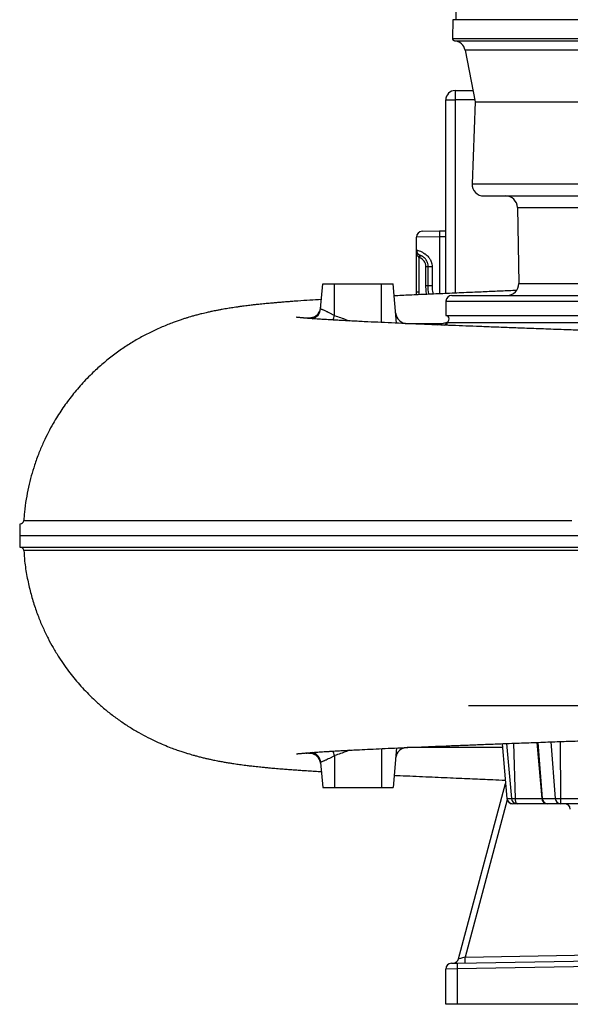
# Model space of a CAD drawing. Header units: millimetres. Extents: x 1491 to 2830, y 267 to 3578.
# Tile 1 of 12: x 1491 to 1961, y 267 to 1108. Entities that reach past the tile are written whole.
import ezdxf

# ---------------------------------------------------------------- set-up
doc = ezdxf.new("R2010")
doc.units = ezdxf.units.MM

msp = doc.modelspace()

# ---------------------------------------------------------------- linework, layer by layer
at = {"color": 7, "linetype": 'Continuous', "lineweight": 25}
for p, q in [((1863.41, 2531), (1863.41, 1107.97)), ((1860.91, 1107.97), (1860.63, 1092)), ((2216.38, 1107.97), (1860.91, 1107.97)), ((1871.47, 1081.9), (1879.91, 1037.97)), ((1862.91, 1047.47), (1878.09, 1047.47)), ((1862.91, 1047.47), (1862.91, 1039.47)), ((1854.91, 874.13), (1854.91, 1039.47)), ((1854.91, 1039.47), (1862.91, 1039.47)), ((1879.91, 1037.97), (1877.46, 967.82)), ((1879.91, 1037.97), (2179.21, 1037.97)), ((1887.46, 957.47), (2622.37, 957.47)), ((1916.1, 947.64), (1917.24, 882.64)), ((1834.83, 927.29), (1849.56, 927.55)), ((1849.56, 927.55), (1854.91, 927.65)), ((1849.56, 922.55), (1829.91, 922.3)), ((1829.91, 911.35), (1829.91, 922.3)), ((1829.91, 875.3), (1829.91, 911.35)), ((1831.91, 905.03), (1832.77, 906.83)), ((1831.91, 905.03), (1831.91, 875.3)), ((1832.58, 904.75), (1833.25, 906.64)), ((1837.91, 881.08), (1837.91, 897.21)), ((1837.91, 897.21), (1839.91, 897.21)), ((1839.91, 897.21), (1843.25, 897.21)), ((1839.91, 881.08), (1839.91, 897.21)), ((1843.25, 897.21), (1843.25, 881.08)), ((1748.05, 861.14), (1749.91, 882.47)), ((1749.91, 882.47), (1759.91, 882.47)), ((1759.91, 882.47), (1799.91, 882.47)), ((1759.91, 855.36), (1759.91, 882.47)), ((1799.91, 882.47), (1809.91, 882.47)), ((1812.86, 848.83), (1809.91, 882.47)), ((1831.91, 875.3), (1829.91, 875.3)), ((1830, 873.03), (1829.91, 875.3)), ((1837.91, 881.08), (1839.91, 881.08)), ((1839.91, 881.08), (1843.25, 881.08)), ((1855.12, 867.56), (1854.91, 855.47)), ((1860.12, 872.47), (1979.22, 872.47)), ((1854.91, 855.47), (1977.73, 855.47)), ((1854.91, 849.47), (1855.2, 849.47)), ((1855.2, 849.47), (1855.9, 849.47)), ((1855.9, 849.47), (1976.95, 849.47)), ((1822.05, 848.47), (1850.85, 848.47)), ((1491.24, 677.47), (1491.07, 667.47)), ((1491.07, 667.47), (1491.24, 657.47)), ((1903, 489.75), (1907.08, 443.03)), ((1932.65, 490.86), (1936.83, 443.03)), ((1759.91, 479.58), (1759.91, 452.47)), ((1812.86, 486.11), (1809.91, 452.47)), ((1903.28, 486.47), (1822.05, 486.47)), ((1748.05, 473.8), (1749.91, 452.47)), ((1865.89, 306.02), (1905.98, 455.65)), ((1749.91, 452.47), (1759.91, 452.47)), ((1759.91, 452.47), (1799.91, 452.47)), ((1799.91, 452.47), (1809.91, 452.47)), ((1907.12, 443.03), (1910.95, 443.03)), ((1910.95, 443.03), (1914.32, 443.03)), ((1915.84, 438.47), (1912.07, 438.47)), ((1912.07, 438.47), (1912.07, 438.47)), ((1916.1, 438.47), (1915.84, 438.47)), ((1941.81, 438.47), (1916.1, 438.47)), ((1937.34, 443.03), (1948.45, 443.03)), ((1941.85, 438.47), (1941.81, 438.47)), ((1952.81, 438.47), (1941.85, 438.47)), ((1948.45, 443.03), (1952.89, 443.03)), ((1953.15, 438.47), (1952.81, 438.47)), ((1952.89, 443.03), (1996.14, 443.03)), ((2001.32, 438.47), (1953.15, 438.47)), ((1864.74, 302.38), (2235.92, 308.86)), ((2235.92, 303.86), (1864.74, 297.38)), ((1864.74, 297.38), (1854.91, 297.3)), ((1854.91, 267.21), (1854.91, 297.3)), ((1859.83, 302.29), (1864.74, 302.38)), ((1864.74, 297.38), (1864.74, 267.21)), ((1864.74, 267.21), (1854.91, 267.21)), ((2254.91, 267.21), (1864.74, 267.21))]:
    msp.add_line(p, q, dxfattribs=at)
at = {"color": 1, "linetype": 'Continuous', "lineweight": 25}
for p, q in [((1860.63, 1092), (2216.69, 1092)), ((1862.47, 1089.98), (2212.4, 1089.98)), ((2204.4, 1081.9), (1871.47, 1081.9)), ((1862.91, 1039.47), (1862.91, 874.48)), ((1879.62, 1039.47), (1862.91, 1039.47)), ((1877.46, 967.82), (2632.36, 967.82)), ((1916.1, 947.64), (2593.73, 947.64)), ((1854.91, 922.65), (1849.56, 922.55)), ((1849.56, 922.55), (1849.56, 873.9)), ((1799.91, 849.41), (1799.91, 882.47)), ((1831.91, 875.3), (1832, 873.11)), ((1917.24, 882.64), (2592.59, 882.64)), ((1855.12, 867.56), (1978.79, 867.56)), ((1735.73, 853.08), (1735.72, 853.44)), ((1855.9, 849.47), (1855.75, 847.04)), ((1903.07, 489.75), (1907.12, 443.03)), ((1906.93, 489.9), (1910.95, 443.03)), ((1912.84, 490.12), (1914.32, 443.03)), ((1933.55, 490.89), (1937.34, 443.03)), ((1944.76, 491.3), (1948.45, 443.03)), ((1952.67, 491.58), (1952.89, 443.03)), ((1735.72, 481.5), (1735.7, 481.86)), ((1799.91, 485.53), (1799.91, 452.47)), ((1907.36, 441.79), (1871.37, 307.5)), ((1907.08, 443.03), (1907.12, 443.03)), ((1914.32, 443.03), (1936.83, 443.03)), ((1936.83, 443.03), (1937.34, 443.03)), ((1871.37, 307.5), (2225.64, 313.68))]:
    msp.add_line(p, q, dxfattribs=at)
at = {"color": 1, "linetype": 'Continuous', "lineweight": 25, "flags": 128}
for points in [[(1838.48, 873.41), (1838.09, 876.84), (1837.91, 881.08)], [(1494.51, 680.27), (1495.07, 680.27), (1496.95, 680.27), (1500.12, 680.27), (1504.63, 680.27), (1510.47, 680.27), (1516.93, 680.27), (1524.49, 680.27), (1533.19, 680.27), (1542.98, 680.26), (1554.06, 680.26), (1566.23, 680.26), (1579.57, 680.26), (1594, 680.26), (1608.9, 680.26), (1624.77, 680.26), (1641.71, 680.26), (1659.61, 680.26), (1678.87, 680.26), (1699.08, 680.26), (1720.39, 680.26), (1742.6, 680.26), (1764.26, 680.26), (1786.64, 680.25), (1809.84, 680.25), (1833.69, 680.25), (1858.65, 680.25), (1884.2, 680.25), (1910.47, 680.25), (1937.26, 680.25), (1962.66, 680.25)]]:
    msp.add_lwpolyline(points, dxfattribs=at)
at = {"color": 7, "linetype": 'Continuous', "lineweight": 25, "flags": 128}
for points in [[(1748.14, 472.68), (1747.79, 474.57), (1747.21, 476.11)], [(1916.1, 438.47), (1915.77, 438.56), (1915.45, 438.81), (1915.16, 439.22), (1914.89, 439.78), (1914.67, 440.47), (1914.5, 441.26), (1914.38, 442.12), (1914.32, 443.03)]]:
    msp.add_lwpolyline(points, dxfattribs=at)
at = {"color": 7, "linetype": 'Continuous', "lineweight": 25}
for centre, radius, start, end in [((1862.63, 1091.97), 2, 179, 265.27236), ((1861.65, 1080.01), 10, 10.88553, 85.27236), ((1862.91, 1039.47), 8, 90, 180), ((1887.46, 967.47), 10, 178, 270), ((1906.1, 947.47), 10, 1, 90), ((1834.91, 922.3), 5, 91, 180), ((1921.2, 925.05), 71.68, 178.00162, 181.99838), ((1834.91, 911.35), 5, 180, 250.52878), ((1834.91, 911.35), 7, 244.62307, 250.52878), ((1829.91, 897.21), 8, 0, 70.52878), ((1907.24, 882.47), 10, 270, 1), ((1860.12, 867.47), 5, 90, 179), ((1738.09, 862.01), 10, 287.92667, 354.99999), ((1738.19, 863.13), 9.99, 329.76232, 354.99935), ((1822.05, 858.47), 10, 185, 270), ((1850.55, 858.47), 10, 270, 295.84193), ((1850.85, 858.46), 9.99, 270.00073, 295.85938), ((1854.91, 852.47), 3, 270, 90), ((1491.5, 680.47), 3, 270.00003, 356.27235), ((1491.5, 654.47), 3, 3.67319, 89.99997), ((1738.09, 472.93), 10, 5.00001, 70.04479), ((1822.05, 476.47), 10, 90, 175), ((1912.07, 443.47), 5, 185, 270), ((1912.09, 443.45), 4.98, 184.7632, 269.8098), ((1915.88, 443.41), 4.95, 184.41535, 269.52514), ((1941.81, 443.47), 5, 185, 270), ((1942.07, 443.2), 4.73, 182.0055, 267.36501), ((1953.1, 443.11), 4.65, 180.98854, 266.34228), ((1974.2, 441.96), 21.34, 177.11925, 189.4185), ((1956.31, 433.47), 5, 5, 90), ((1861.06, 307.32), 5, 271, 345), ((1799.73, 305), 71.68, 358.00162, 1.99838), ((1859.91, 297.3), 5, 91, 180), ((1936.38, 299.88), 71.68, 178.00162, 181.99838)]:
    msp.add_arc(centre, radius, start, end, dxfattribs=at)
at = {"color": 1, "linetype": 'Continuous', "lineweight": 25}
for centre, radius, start, end in [((1738.18, 863.13), 10, 255.75057, 329.75472), ((1465.34, 952.06), 310.03, 341.07185, 341.8276), ((1851.98, 850.94), 4.18, 292.80216, 339.48837), ((1738.18, 471.81), 10, 25.46576, 104.25028), ((1465.53, 382.95), 309.84, 18.17224, 18.93112)]:
    msp.add_arc(centre, radius, start, end, dxfattribs=at)
at = {"color": 7, "linetype": 'Continuous', "lineweight": 25}
msp.add_ellipse((1871.46, 307.5), major_axis=(5.57, 1.48), ratio=0.0034, start_param=1.585705, end_param=3.139643, dxfattribs=at)
for points, knots in [([(1829.91, 911.35), (1829.91, 911.35), (1830.04, 911.32), (1830.43, 911.21), (1830.59, 911.16), (1830.88, 911.07), (1830.98, 911.04), (1831.2, 910.97), (1831.32, 910.93), (1831.94, 910.72), (1832.55, 910.5), (1833.62, 910.04), (1834, 909.86), (1834.79, 909.46), (1835.2, 909.24), (1836.05, 908.74), (1836.48, 908.46), (1837.14, 908), (1837.36, 907.84), (1837.81, 907.49), (1838.03, 907.31), (1839.14, 906.37), (1839.98, 905.5), (1840.92, 904.24), (1841.1, 903.97), (1841.45, 903.43), (1841.61, 903.15), (1842.08, 902.3), (1842.34, 901.72), (1842.67, 900.8), (1842.77, 900.48), (1842.94, 899.84), (1843.01, 899.52), (1843.19, 898.54), (1843.25, 897.88), (1843.25, 897.21)], [0, 0, 0, 0, 0.125, 0.125, 0.1875, 0.1875, 0.21875, 0.21875, 0.25, 0.25, 0.375, 0.375, 0.4375, 0.4375, 0.5, 0.5, 0.5625, 0.5625, 0.59375, 0.59375, 0.625, 0.625, 0.75, 0.75, 0.78125, 0.78125, 0.8125, 0.8125, 0.875, 0.875, 0.90625, 0.90625, 0.9375, 0.9375, 1, 1, 1, 1]), ([(1831.91, 905.03), (1831.7, 905.23), (1831.51, 905.46), (1831.18, 905.94), (1831.04, 906.2), (1830.66, 906.97), (1830.47, 907.51), (1830.18, 908.59), (1830.08, 909.14), (1829.98, 909.97), (1829.95, 910.24), (1829.92, 910.8), (1829.91, 911.07), (1829.91, 911.35)], [0, 0, 0, 0, 0.125, 0.125, 0.25, 0.25, 0.5, 0.5, 0.75, 0.75, 0.875, 0.875, 1, 1, 1, 1]), ([(1839.91, 897.21), (1839.91, 898.11), (1839.79, 898.98), (1839.45, 900.26), (1839.3, 900.67), (1838.97, 901.46), (1838.79, 901.84), (1838.48, 902.38), (1838.37, 902.56), (1838.14, 902.89), (1838.03, 903.05), (1837.68, 903.51), (1837.45, 903.8), (1837.08, 904.18), (1836.96, 904.3), (1836.72, 904.53), (1836.61, 904.64), (1836.26, 904.94), (1836.03, 905.12), (1835.6, 905.44), (1835.4, 905.57), (1835.02, 905.81), (1834.85, 905.91), (1834.52, 906.09), (1834.37, 906.16), (1834.11, 906.29), (1833.98, 906.34), (1833.66, 906.48), (1833.51, 906.54), (1833.3, 906.62), (1833.25, 906.64), (1833.25, 906.64)], [0, 0, 0, 0, 0.125, 0.125, 0.1875, 0.1875, 0.25, 0.25, 0.28125, 0.28125, 0.3125, 0.3125, 0.375, 0.375, 0.40625, 0.40625, 0.4375, 0.4375, 0.5, 0.5, 0.5625, 0.5625, 0.625, 0.625, 0.6875, 0.6875, 0.75, 0.75, 0.875, 0.875, 1, 1, 1, 1]), ([(1915.32, 876.75), (1914.87, 876.73), (1909.93, 876.52), (1900.41, 876.11), (1886.57, 875.51), (1871.71, 874.86), (1856.28, 874.19), (1840.72, 873.51), (1826.13, 872.86), (1816.21, 872.42), (1811.32, 872.19), (1810.81, 872.16)], [0, 0, 0, 0, 0.011803, 0.130211, 0.255802, 0.388004, 0.542601, 0.693613, 0.840423, 0.983603, 1, 1, 1, 1]), ([(1840.51, 873.5), (1840.49, 873.6), (1839.92, 876.07), (1839.91, 878.62), (1839.91, 881.08)], [0, 0, 0, 0, 0.040501, 1, 1, 1, 1]), ([(1748.73, 868.99), (1745.41, 868.79), (1738.4, 868.37), (1730.43, 867.84), (1724.26, 867.41), (1720.04, 867.09), (1716.06, 866.78), (1712.23, 866.47), (1708.26, 866.13), (1703.88, 865.74), (1699.86, 865.35), (1696.54, 865.01), (1694.21, 864.77), (1692.27, 864.56), (1690.45, 864.35), (1688.55, 864.13), (1686.4, 863.88), (1683.98, 863.58), (1681.26, 863.23), (1678.42, 862.84), (1675.67, 862.45), (1673.2, 862.08), (1670.93, 861.73), (1668.69, 861.37), (1666.36, 860.98), (1663.88, 860.54), (1661.17, 860.04), (1658.48, 859.52), (1656.23, 859.06), (1654.44, 858.68), (1652.91, 858.35), (1651.17, 857.96), (1649.08, 857.47), (1646.35, 856.82), (1643.24, 856.02), (1639.97, 855.14), (1637.08, 854.31), (1634.39, 853.51), (1631.72, 852.67), (1628.8, 851.71), (1625.6, 850.62), (1621.87, 849.26), (1617.51, 847.59), (1612.8, 845.64), (1608.01, 843.51), (1603.29, 841.27), (1597.14, 838.15), (1589.45, 833.87), (1580.3, 828.12), (1571.17, 821.65), (1562.21, 814.48), (1554.7, 807.71), (1548.62, 801.67), (1543.82, 796.55), (1539.27, 791.33), (1534.98, 786.03), (1530.92, 780.66), (1527.07, 775.17), (1523.27, 769.33), (1519.38, 762.85), (1515.35, 755.46), (1511.28, 747.1), (1507.3, 737.75), (1503.82, 728.13), (1500.87, 718.39), (1498.45, 708.66), (1496.47, 698.26), (1495.12, 688.72), (1494.73, 682.64), (1494.58, 680.26)], [0, 0, 0, 0, 0.038684, 0.081565, 0.10087, 0.120254, 0.139325, 0.156892, 0.174435, 0.195371, 0.219692, 0.2337, 0.245593, 0.255352, 0.263683, 0.273274, 0.28418, 0.296511, 0.310196, 0.32521, 0.339666, 0.352059, 0.362589, 0.373201, 0.384354, 0.395888, 0.408175, 0.420421, 0.430682, 0.43739, 0.442983, 0.449337, 0.456891, 0.46566, 0.478216, 0.489501, 0.499304, 0.50696, 0.514959, 0.523484, 0.532553, 0.542576, 0.553915, 0.566183, 0.578168, 0.589815, 0.601146, 0.623337, 0.645824, 0.668729, 0.692131, 0.715473, 0.729773, 0.743853, 0.757715, 0.771363, 0.784801, 0.798033, 0.811442, 0.82645, 0.843191, 0.861668, 0.881882, 0.903835, 0.922651, 0.942582, 0.96363, 0.985797, 1, 1, 1, 1]), ([(1746.8, 858.12), (1746.61, 857.79), (1746.16, 857.02), (1745.23, 856), (1744.12, 855.04), (1742.95, 854.31), (1741.78, 853.79), (1740.68, 853.44), (1739.71, 853.26), (1738.92, 853.18), (1738.33, 853.17), (1737.93, 853.18), (1737.69, 853.2), (1737.66, 853.2), (1737.65, 853.21)], [0, 0, 0, 0, 0.08305, 0.197684, 0.306346, 0.409012, 0.505168, 0.593466, 0.67142, 0.737794, 0.796874, 0.856352, 0.922428, 1, 1, 1, 1]), ([(1748.05, 861.14), (1748.05, 861.14), (1748.07, 861.13), (1748.15, 861.09), (1748.22, 861.07), (1748.47, 860.96), (1748.72, 860.86), (1749.21, 860.65), (1749.39, 860.58), (1749.79, 860.41), (1750, 860.32), (1750.69, 860.02), (1751.21, 859.8), (1752.07, 859.42), (1752.37, 859.28), (1752.98, 859), (1753.29, 858.85), (1754.26, 858.39), (1754.93, 858.06), (1755.98, 857.53), (1756.34, 857.35), (1757.04, 856.97), (1757.4, 856.78), (1758.47, 856.2), (1759.19, 855.79), (1759.91, 855.36)], [0, 0, 0, 0, 0.0625, 0.0625, 0.125, 0.125, 0.25, 0.25, 0.3125, 0.3125, 0.375, 0.375, 0.5, 0.5, 0.5625, 0.5625, 0.625, 0.625, 0.75, 0.75, 0.8125, 0.8125, 0.875, 0.875, 1, 1, 1, 1]), ([(2341.35, 831.06), (2336.26, 831.22), (2326.36, 831.53), (2311.66, 831.98), (2297.65, 832.41), (2284.35, 832.81), (2271.78, 833.19), (2259.98, 833.55), (2248.96, 833.88), (2238.6, 834.19), (2228.93, 834.48), (2219.98, 834.75), (2211.73, 835), (2203.89, 835.23), (2196.21, 835.46), (2184.76, 835.81), (2169.7, 836.26), (2151.19, 836.82), (2135.62, 837.3), (2122.75, 837.7), (2112.16, 838.03), (2101.1, 838.37), (2088.21, 838.78), (2073.4, 839.25), (2056.59, 839.8), (2038.86, 840.38), (2021.73, 840.95), (2005.32, 841.51), (1989.96, 842.04), (1974.81, 842.56), (1958.91, 843.13), (1942.66, 843.71), (1926.26, 844.32), (1911.1, 844.88), (1897.14, 845.41), (1884.21, 845.91), (1872.07, 846.38), (1859.86, 846.87), (1847.6, 847.36), (1835.25, 847.87), (1823.22, 848.38), (1811.32, 848.89), (1799.54, 849.42), (1789.83, 849.88), (1782.1, 850.26), (1776.19, 850.56), (1770.53, 850.85), (1765.22, 851.14), (1760.38, 851.42), (1756.4, 851.65), (1753.18, 851.85), (1750.45, 852.02), (1747.77, 852.2), (1744.99, 852.38), (1742.22, 852.58), (1739.99, 852.74), (1738.33, 852.87), (1737.18, 852.96), (1736.14, 853.04), (1735.19, 853.12), (1734.27, 853.2), (1733.34, 853.28), (1732.36, 853.36), (1731.35, 853.46), (1730.34, 853.55), (1729.39, 853.65), (1728.62, 853.73), (1728.05, 853.79), (1727.69, 853.83), (1727.48, 853.86), (1727.36, 853.87), (1727.31, 853.88), (1727.32, 853.87), (1727.32, 853.87)], [0, 0, 0, 0, 0.019455, 0.03789, 0.05532, 0.071753, 0.087194, 0.101643, 0.115099, 0.12756, 0.139544, 0.150429, 0.160241, 0.169677, 0.179033, 0.188309, 0.211547, 0.234244, 0.256383, 0.269162, 0.282099, 0.295929, 0.310667, 0.330725, 0.352221, 0.375146, 0.39949, 0.419608, 0.440594, 0.461632, 0.481899, 0.507078, 0.530982, 0.553619, 0.574999, 0.595134, 0.61463, 0.633883, 0.656039, 0.677869, 0.699992, 0.723171, 0.747405, 0.772437, 0.786517, 0.800627, 0.814765, 0.828918, 0.842335, 0.85457, 0.863357, 0.87152, 0.880274, 0.889965, 0.900585, 0.911039, 0.916341, 0.921361, 0.926101, 0.930559, 0.934828, 0.939847, 0.945862, 0.952249, 0.959467, 0.967283, 0.974379, 0.980552, 0.985809, 0.990431, 0.995139, 0.999937, 1, 1, 1, 1]), ([(1491.14, 667.47), (1491.15, 667.47), (1491.18, 667.47), (1492.09, 667.47), (1493.72, 667.47), (1496.11, 667.47), (1499.24, 667.47), (1503.11, 667.47), (1507.72, 667.47), (1513.08, 667.47), (1519.19, 667.47), (1526.03, 667.47), (1533.61, 667.47), (1541.9, 667.47), (1550.9, 667.47), (1560.62, 667.47), (1571.04, 667.47), (1582.14, 667.47), (1593.93, 667.47), (1606.41, 667.47), (1619.56, 667.47), (1633.35, 667.47), (1647.8, 667.47), (1662.91, 667.47), (1678.66, 667.47), (1695.01, 667.47), (1711.96, 667.47), (1729.54, 667.47), (1747.67, 667.47), (1766.32, 667.47), (1785.47, 667.47), (1805.15, 667.47), (1825.28, 667.47), (1845.83, 667.47), (1866.79, 667.47), (1888.17, 667.47), (1909.92, 667.47), (1931.98, 667.47), (1954.36, 667.47), (1977.07, 667.47), (2000.06, 667.47), (2023.24, 667.47), (2046.64, 667.47), (2070.27, 667.47), (2093.38, 667.47), (2115.9, 667.47), (2137.82, 667.47), (2159.83, 667.47), (2174.55, 667.47), (2181.91, 667.47)], [0, 0, 0, 0, 0.016229, 0.037801, 0.059373, 0.080866, 0.102359, 0.123935, 0.145511, 0.167005, 0.188498, 0.210079, 0.231659, 0.253153, 0.274647, 0.296228, 0.317809, 0.339303, 0.360797, 0.382383, 0.403968, 0.425463, 0.446958, 0.468551, 0.490145, 0.511641, 0.533137, 0.554739, 0.57634, 0.597836, 0.619332, 0.640929, 0.662526, 0.684022, 0.705517, 0.727113, 0.74871, 0.770206, 0.791702, 0.813302, 0.834901, 0.856398, 0.877895, 0.899499, 0.921104, 0.940787, 0.960469, 0.980235, 1, 1, 1, 1]), ([(1491.29, 657.47), (1491.27, 657.47), (1491.06, 657.47), (1491.86, 657.47), (1493.8, 657.47), (1497.18, 657.47), (1501.84, 657.47), (1507.84, 657.47), (1515.17, 657.47), (1523.81, 657.47), (1533.76, 657.47), (1544.99, 657.47), (1557.48, 657.47), (1570.08, 657.47), (1582.43, 657.47), (1594.23, 657.47), (1606.71, 657.47), (1619.86, 657.47), (1633.67, 657.47), (1648.14, 657.47), (1663.25, 657.47), (1679, 657.47), (1695.37, 657.47), (1712.35, 657.47), (1729.92, 657.47), (1748.04, 657.47), (1766.71, 657.47), (1785.89, 657.47), (1805.56, 657.47), (1825.68, 657.47), (1846.25, 657.47), (1867.23, 657.47), (1888.61, 657.47), (1910.34, 657.47), (1932.43, 657.47), (1954.83, 657.47), (1977.53, 657.47), (2000.5, 657.47), (2023.71, 657.47), (2047.14, 657.47), (2070.75, 657.47), (2094.19, 657.47), (2117.42, 657.47), (2140.43, 657.47), (2163.5, 657.47), (2178.91, 657.47), (2186.61, 657.47)], [0, 0, 0, 0, 0.002072, 0.030676, 0.059268, 0.087863, 0.11647, 0.145065, 0.173663, 0.202274, 0.230872, 0.259471, 0.288082, 0.316681, 0.33813, 0.359591, 0.381052, 0.402501, 0.423955, 0.445421, 0.466887, 0.48834, 0.509797, 0.531268, 0.552739, 0.574196, 0.595652, 0.61712, 0.638588, 0.660044, 0.681499, 0.702967, 0.724434, 0.745889, 0.767346, 0.788816, 0.810286, 0.831742, 0.853202, 0.874674, 0.896147, 0.917606, 0.938199, 0.958803, 0.979408, 1, 1, 1, 1]), ([(1494.61, 654.68), (1494.81, 651.67), (1495.29, 644.24), (1497.12, 632.72), (1499.79, 620.41), (1503.09, 608.97), (1506.82, 598.41), (1510.87, 588.73), (1515.13, 579.9), (1519.65, 571.58), (1524.37, 563.81), (1529.19, 556.66), (1533.86, 550.33), (1538.52, 544.5), (1543.38, 538.87), (1548.57, 533.31), (1554.42, 527.52), (1560.99, 521.55), (1568.37, 515.48), (1576.24, 509.63), (1584.43, 504.15), (1592.61, 499.27), (1600.38, 495.09), (1607.58, 491.6), (1614.2, 488.69), (1619.84, 486.43), (1624.57, 484.68), (1628.43, 483.34), (1631.93, 482.2), (1634.73, 481.33), (1637.13, 480.62), (1639.45, 479.95), (1642.17, 479.2), (1645.26, 478.4), (1648.52, 477.6), (1651.62, 476.88), (1655.16, 476.1), (1658.83, 475.35), (1662.9, 474.57), (1666.48, 473.94), (1669.75, 473.4), (1672.64, 472.94), (1675.31, 472.54), (1677.75, 472.19), (1680.18, 471.86), (1682.39, 471.57), (1684.4, 471.31), (1686.21, 471.09), (1688.25, 470.84), (1690.53, 470.58), (1693.05, 470.3), (1695.58, 470.03), (1697.91, 469.79), (1699.81, 469.6), (1701.36, 469.44), (1702.76, 469.31), (1704.42, 469.16), (1706.52, 468.96), (1709.09, 468.74), (1711.85, 468.5), (1714.59, 468.28), (1717.15, 468.07), (1719.48, 467.89), (1722.24, 467.68), (1725.63, 467.44), (1729.98, 467.13), (1734.86, 466.8), (1740.19, 466.46), (1744.86, 466.17), (1747.77, 466), (1748.73, 465.95)], [0, 0, 0, 0, 0.018012, 0.04452, 0.069626, 0.093332, 0.115642, 0.136556, 0.156078, 0.174206, 0.19322, 0.210419, 0.225803, 0.240322, 0.255233, 0.270557, 0.286309, 0.305243, 0.324791, 0.344964, 0.365749, 0.385841, 0.40452, 0.421848, 0.437908, 0.453114, 0.464706, 0.476219, 0.486286, 0.494796, 0.500935, 0.508564, 0.517964, 0.529126, 0.541247, 0.552817, 0.563825, 0.582741, 0.600561, 0.617466, 0.632382, 0.647069, 0.660139, 0.67177, 0.684128, 0.697516, 0.705711, 0.715082, 0.725643, 0.737383, 0.750291, 0.764064, 0.775444, 0.784712, 0.791884, 0.798221, 0.805611, 0.816587, 0.829292, 0.84312, 0.855979, 0.867697, 0.878284, 0.887745, 0.90484, 0.923731, 0.944473, 0.966831, 0.988991, 1, 1, 1, 1]), ([(1874.26, 522.35), (1874.83, 522.37), (1879.27, 522.54), (1883.72, 522.47), (1887.59, 522.42)], [0, 0, 0, 0, 0.128896, 1, 1, 1, 1]), ([(1887.59, 522.42), (1887.74, 522.42), (1887.91, 522.42), (1888.27, 522.42), (1888.46, 522.42), (1889.08, 522.42), (1890.01, 522.42), (1891.14, 522.42), (1892.38, 522.42), (1893.05, 522.42), (1896.67, 522.42), (1900.36, 522.42), (1905.98, 522.42), (1907.16, 522.42), (1909.6, 522.42), (1910.88, 522.42), (1914.84, 522.42), (1917.67, 522.42), (1923.71, 522.42), (1926.92, 522.42), (1932.01, 522.42), (1933.76, 522.42), (1937.34, 522.42), (1939.17, 522.42), (1948.54, 522.42), (1956.67, 522.42), (1974.18, 522.41), (1983.56, 522.41), (1998.57, 522.41), (2003.73, 522.41), (2011.72, 522.41), (2014.43, 522.41), (2019.9, 522.41), (2022.66, 522.41), (2036.64, 522.41), (2048.31, 522.41), (2060.48, 522.4)], [0, 0, 0, 0, 0.015625, 0.015625, 0.03125, 0.03125, 0.0625, 0.09375, 0.09375, 0.125, 0.125, 0.25, 0.25, 0.28125, 0.28125, 0.3125, 0.3125, 0.375, 0.375, 0.4375, 0.4375, 0.46875, 0.46875, 0.5, 0.5, 0.625, 0.625, 0.75, 0.75, 0.8125, 0.8125, 0.84375, 0.84375, 0.875, 0.875, 1, 1, 1, 1]), ([(1727.33, 481.07), (1727.32, 481.06), (1727.31, 481.06), (1727.41, 481.07), (1727.6, 481.1), (1727.98, 481.14), (1728.55, 481.2), (1729.32, 481.28), (1730.23, 481.38), (1731.19, 481.47), (1732.13, 481.55), (1733.03, 481.63), (1733.92, 481.71), (1734.83, 481.79), (1735.8, 481.87), (1736.83, 481.95), (1738.3, 482.07), (1740.31, 482.22), (1742.88, 482.41), (1745.54, 482.59), (1748.23, 482.77), (1750.93, 482.95), (1753.81, 483.13), (1756.92, 483.32), (1760.43, 483.53), (1764.38, 483.75), (1768.79, 483.99), (1773.7, 484.25), (1780.11, 484.58), (1788.17, 484.98), (1797.99, 485.44), (1808.45, 485.92), (1819.48, 486.4), (1831.07, 486.89), (1842.97, 487.39), (1855.15, 487.88), (1867.56, 488.38), (1880.42, 488.88), (1893.62, 489.39), (1908.06, 489.94), (1923.51, 490.52), (1939.83, 491.12), (1955.65, 491.69), (1970.89, 492.24), (1984.5, 492.71), (1996.43, 493.13), (2006.6, 493.48), (2016.03, 493.8), (2024.67, 494.09), (2031.73, 494.32), (2037.81, 494.53), (2043.54, 494.72), (2050.36, 494.94), (2058.3, 495.2), (2067.36, 495.49), (2077.58, 495.82), (2088.96, 496.18), (2101.53, 496.58), (2115.3, 497.01), (2129.36, 497.45), (2143.57, 497.88), (2157.81, 498.32), (2172.88, 498.77), (2188.77, 499.25), (2203.16, 499.69), (2212.24, 499.96), (2215.76, 500.07)], [0, 0, 0, 0, 0.002699, 0.008453, 0.014212, 0.020733, 0.028412, 0.036788, 0.045779, 0.054025, 0.061425, 0.067977, 0.073679, 0.079317, 0.08469, 0.090364, 0.09634, 0.107763, 0.120027, 0.131657, 0.14222, 0.152926, 0.162927, 0.173808, 0.185633, 0.198404, 0.212123, 0.22679, 0.242407, 0.267421, 0.293081, 0.318866, 0.344777, 0.370812, 0.396969, 0.421732, 0.44659, 0.471549, 0.496601, 0.521094, 0.550919, 0.579238, 0.606051, 0.631357, 0.655155, 0.672681, 0.688887, 0.703757, 0.717287, 0.729472, 0.736666, 0.745488, 0.755947, 0.768048, 0.781797, 0.797201, 0.814264, 0.83299, 0.853377, 0.875417, 0.895041, 0.915799, 0.937683, 0.960681, 0.984782, 1, 1, 1, 1]), ([(1737.66, 481.74), (1737.66, 481.74), (1737.63, 481.73), (1737.75, 481.75), (1738.08, 481.77), (1738.64, 481.77), (1739.43, 481.72), (1740.45, 481.55), (1741.66, 481.21), (1742.96, 480.63), (1744.25, 479.81), (1745.44, 478.74), (1746.47, 477.51), (1746.97, 476.56), (1747.21, 476.1)], [0, 0, 0, 0, 0.018177, 0.09425, 0.15911, 0.220527, 0.284733, 0.361866, 0.454535, 0.556042, 0.663664, 0.775948, 0.891117, 1, 1, 1, 1]), ([(1759.91, 479.58), (1759.19, 479.15), (1758.47, 478.74), (1757.39, 478.15), (1757.03, 477.96), (1756.32, 477.58), (1755.97, 477.4), (1754.93, 476.87), (1754.25, 476.54), (1753.28, 476.08), (1752.96, 475.93), (1752.35, 475.65), (1752.06, 475.52), (1751.49, 475.26), (1751.22, 475.14), (1750.7, 474.92), (1750.45, 474.81), (1749.76, 474.52), (1749.37, 474.35), (1748.88, 474.15), (1748.74, 474.09), (1748.49, 473.98), (1748.38, 473.94), (1748.13, 473.84), (1748.05, 473.8), (1748.05, 473.8)], [0, 0, 0, 0, 0.125, 0.125, 0.1875, 0.1875, 0.25, 0.25, 0.375, 0.375, 0.4375, 0.4375, 0.5, 0.5, 0.5625, 0.5625, 0.625, 0.625, 0.75, 0.75, 0.8125, 0.8125, 0.875, 0.875, 1, 1, 1, 1]), ([(1810.81, 462.78), (1812.51, 462.7), (1817.74, 462.46), (1826.76, 462.05), (1837.64, 461.56), (1848.31, 461.09), (1858.58, 460.65), (1868.32, 460.22), (1877.47, 459.83), (1886.3, 459.44), (1895.61, 459.04), (1902.15, 458.76), (1905.72, 458.6)], [0, 0, 0, 0, 0.059716, 0.184319, 0.304871, 0.419372, 0.527234, 0.628034, 0.721262, 0.80749, 0.895076, 1, 1, 1, 1])]:
    msp.add_open_spline(points, degree=3, knots=knots, dxfattribs=at)
at = {"color": 1, "linetype": 'Continuous', "lineweight": 25}
for points, knots in [([(1843.25, 881.08), (1843.29, 879.4), (1843.35, 876.89), (1843.96, 874.46), (1844.16, 873.66)], [0, 0, 0, 0, 0.669051, 1, 1, 1, 1]), ([(1735.72, 853.44), (1735.78, 853.46), (1735.91, 853.51), (1736.7, 853.42), (1737.61, 853.26), (1738.03, 853.18)], [0, 0, 0, 0, 0.35316, 0.706295, 1, 1, 1, 1]), ([(1759.91, 855.36), (1763.35, 854.22), (1767.59, 852.81), (1771.71, 851.08), (1772.49, 850.75)], [0, 0, 0, 0, 0.809349, 1, 1, 1, 1]), ([(1847.53, 847.37), (1848.18, 847.66), (1849.22, 848.13), (1850.4, 848.37), (1850.79, 848.45), (1850.86, 848.47), (1850.85, 848.47), (1850.85, 848.47)], [0, 0, 0, 0, 0.516705, 0.829658, 0.906369, 0.969608, 1, 1, 1, 1]), ([(2369.52, 654.7), (2369.52, 654.7), (2360.87, 654.7), (2343.45, 654.7), (2317.01, 654.7), (2290.29, 654.7), (2263.16, 654.7), (2235.71, 654.7), (2207.94, 654.7), (2180.07, 654.69), (2152.4, 654.69), (2125.03, 654.69), (2097.94, 654.69), (2070.95, 654.69), (2043.93, 654.69), (2016.97, 654.69), (1990.07, 654.69), (1963.46, 654.69), (1937.16, 654.69), (1911.28, 654.69), (1885.79, 654.69), (1860.76, 654.69), (1836.07, 654.69), (1811.83, 654.69), (1788.03, 654.69), (1764.89, 654.68), (1742.52, 654.68), (1721.01, 654.68), (1700.34, 654.68), (1680.52, 654.68), (1661.43, 654.68), (1643.16, 654.68), (1625.73, 654.68), (1609.27, 654.68), (1593.97, 654.68), (1579.83, 654.68), (1566.82, 654.68), (1554.82, 654.68), (1543.78, 654.68), (1533.77, 654.67), (1524.8, 654.67), (1516.96, 654.67), (1510.2, 654.67), (1504.59, 654.67), (1500.16, 654.67), (1496.93, 654.67), (1495.07, 654.67), (1494.3, 654.67), (1494.52, 654.67), (1494.54, 654.67)], [0, 0, 0, 0, 0, 0.020696, 0.041393, 0.062237, 0.083081, 0.104373, 0.125666, 0.147106, 0.168547, 0.189452, 0.210358, 0.231399, 0.252441, 0.273909, 0.295378, 0.316993, 0.338608, 0.360274, 0.38194, 0.403749, 0.425557, 0.447814, 0.47007, 0.49248, 0.514891, 0.53713, 0.559369, 0.581769, 0.604168, 0.627055, 0.649942, 0.672989, 0.696036, 0.718438, 0.740841, 0.763382, 0.785923, 0.808894, 0.831865, 0.854983, 0.878101, 0.901962, 0.925822, 0.94984, 0.973858, 0.998357, 1, 1, 1, 1]), ([(1738.02, 481.76), (1737.61, 481.68), (1736.69, 481.51), (1735.9, 481.43), (1735.78, 481.48), (1735.72, 481.5)], [0, 0, 0, 0, 0.289753, 0.654538, 1, 1, 1, 1]), ([(1772.49, 484.19), (1771.72, 483.86), (1767.6, 482.13), (1763.36, 480.72), (1759.91, 479.58)], [0, 0, 0, 0, 0.188461, 1, 1, 1, 1])]:
    msp.add_open_spline(points, degree=3, knots=knots, dxfattribs=at)

doc.saveas('drawing.dxf')
